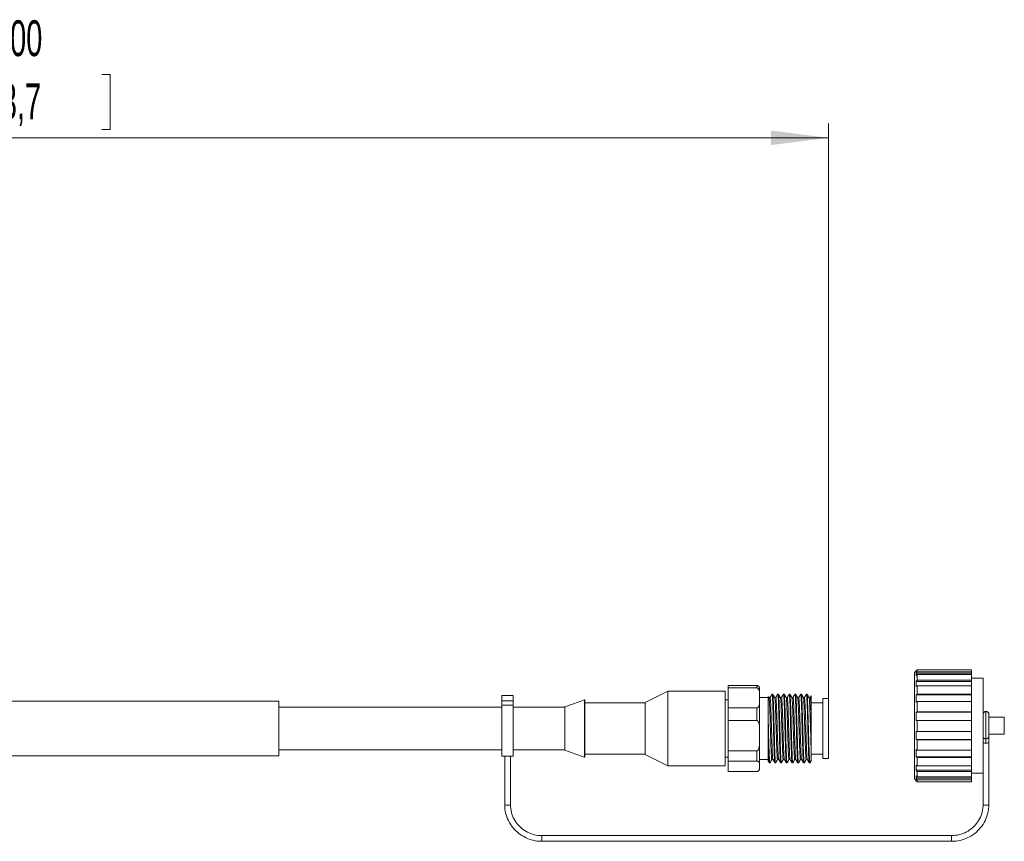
# Model space of a CAD drawing. Header units: millimetres. Extents: x 0 to 420, y 0 to 297.
# Tile 4 of 6: x 276 to 345, y 183 to 240. Entities that reach past the tile are written whole.
import ezdxf

# ---------------------------------------------------------------- set-up
doc = ezdxf.new("R2010")
doc.units = ezdxf.units.MM
doc.styles.add('SLDTEXTSTYLE1', font='TXT', dxfattribs={"width": 0.605})
doc.dimstyles.new('SLDDIMSTYLE3', dxfattribs={"dimtxt": 2.5, "dimasz": 4, "dimexe": 0, "dimexo": 0.0625, "dimtad": 1, "dimdec": 1, "dimlfac": 2.5, "dimrnd": 1e-09, "dimzin": 12, "dimdsep": 46, "dimtxsty": 'SLDTEXTSTYLE1', "dimsah": 1, "dimcen": 0.09, "dimadec": 0, "dimazin": 3, "dimtfac": 1, "dimtdec": 1, "dimtofl": 0, "dimtmove": 0, "dimatfit": 3, "dimfxl": 1, "dimfrac": 2, "dimtolj": 1, "dimtzin": 12, "dimarcsym": 0})

# ---------------------------------------------------------------- blocks, each defined once
blk = doc.blocks.new('_D_3')
at = {"color": 7, "linetype": 'Continuous', "lineweight": 0}
for p, q in [((271.978, 236.195), (271.405, 236.195)), ((271.405, 236.195), (271.405, 232.358)), ((282.004, 236.195), (282.577, 236.195)), ((282.577, 236.195), (282.577, 232.358)), ((236.905, 192.127), (236.905, 232.785)), ((271.405, 232.358), (271.978, 232.358)), ((282.577, 232.358), (282.004, 232.358)), ((332.72, 192.627), (332.72, 232.785)), ((236.905, 231.785), (332.72, 231.785))]:
    blk.add_line(p, q, dxfattribs=at)
for points in [[(236.905, 231.785), (240.905, 231.277), (240.905, 232.293)], [(332.72, 231.785), (328.72, 232.293), (328.72, 231.277)]]:
    blk.add_solid(points, dxfattribs=at)
at = {"color": 7, "linetype": 'Continuous', "lineweight": 0, "char_height": 2.5, "attachment_point": 1, "style": 'SLDTEXTSTYLE1'}
for s, insert in [('10000', (272.216, 239.991)), ('393,7', (272.694, 235.581))]:
    blk.add_mtext(s, dxfattribs=dict(at, insert=insert))

msp = doc.modelspace()

# ---------------------------------------------------------------- linework, layer by layer
at = {"color": 7, "linetype": 'Continuous', "lineweight": 15}
for p, q in [((338.84, 194.563), (338.72, 194.443)), ((338.92, 194.633), (338.84, 194.552)), ((338.84, 194.551), (338.92, 194.631)), ((338.84, 194.563), (338.84, 194.551)), ((342.72, 194.633), (338.92, 194.633)), ((338.92, 194.496), (338.92, 194.631)), ((338.92, 194.631), (342.72, 194.631)), ((342.72, 194.631), (342.72, 194.633)), ((342.72, 194.631), (342.72, 194.496)), ((338.72, 187.003), (338.72, 194.443)), ((338.92, 194.496), (338.84, 194.421)), ((338.84, 194.421), (338.84, 194.214)), ((338.84, 194.383), (342.72, 194.383)), ((338.84, 194.214), (338.92, 194.289)), ((338.92, 193.904), (338.84, 193.843)), ((342.72, 194.496), (338.92, 194.496)), ((338.92, 194.289), (338.92, 193.904)), ((338.92, 194.289), (342.72, 194.289)), ((342.72, 193.904), (338.92, 193.904)), ((342.72, 194.383), (342.72, 194.496)), ((342.72, 194.383), (342.72, 194.298)), ((342.72, 194.289), (342.72, 193.904)), ((343.52, 194.043), (342.72, 194.043)), ((342.72, 193.812), (342.72, 193.904)), ((343.52, 194.043), (343.52, 187.403)), ((327.72, 193.526), (325.72, 193.526)), ((325.72, 193.361), (325.72, 193.526)), ((325.72, 193.361), (327.72, 193.361)), ((325.72, 191.972), (325.72, 193.361)), ((327.72, 193.361), (327.72, 193.526)), ((338.84, 193.843), (338.84, 193.456)), ((338.84, 193.812), (342.72, 193.812)), ((338.84, 193.456), (338.92, 193.517)), ((338.92, 193.517), (338.92, 192.929)), ((338.92, 193.517), (342.72, 193.517)), ((342.72, 193.812), (342.72, 193.532)), ((342.72, 193.517), (342.72, 192.929)), ((309.92, 192.843), (309.92, 192.45)), ((310.72, 192.843), (309.92, 192.843)), ((310.72, 192.843), (310.72, 192.45)), ((315.72, 192.527), (315.68, 192.527)), ((315.68, 188.527), (315.68, 192.527)), ((315.72, 192.527), (315.72, 188.527)), ((325.52, 193.127), (321.52, 193.127)), ((321.52, 187.927), (321.52, 193.127)), ((325.52, 193.127), (325.52, 187.927)), ((325.72, 192.527), (325.52, 192.527)), ((327.92, 192.749), (327.92, 193.134)), ((328.52, 192.687), (327.92, 192.687)), ((328.575, 192.682), (328.534, 192.751)), ((328.647, 192.687), (328.57, 192.687)), ((328.831, 192.927), (328.786, 192.927)), ((329.047, 192.687), (328.972, 192.687)), ((329.231, 192.927), (329.186, 192.927)), ((329.447, 192.687), (329.372, 192.687)), ((329.631, 192.927), (329.586, 192.927)), ((329.847, 192.687), (329.772, 192.687)), ((330.031, 192.927), (329.986, 192.927)), ((330.247, 192.687), (330.172, 192.687)), ((330.431, 192.927), (330.386, 192.927)), ((330.647, 192.687), (330.572, 192.687)), ((330.831, 192.927), (330.786, 192.927)), ((331.047, 192.687), (330.972, 192.687)), ((331.231, 192.927), (331.186, 192.927)), ((331.447, 192.687), (331.372, 192.687)), ((332.72, 192.627), (332.32, 192.627)), ((332.32, 192.627), (332.32, 188.427)), ((332.72, 192.627), (332.72, 188.427)), ((338.92, 192.929), (338.84, 192.889)), ((338.84, 192.889), (338.84, 192.368)), ((338.84, 192.869), (342.72, 192.869)), ((342.72, 192.929), (338.92, 192.929)), ((342.72, 192.869), (342.72, 192.929)), ((342.72, 192.869), (342.72, 192.428)), ((294.36, 192.427), (266.36, 192.427)), ((294.36, 190.191), (294.36, 192.427)), ((309.92, 192.027), (294.36, 192.027)), ((310.72, 192.45), (309.92, 192.45)), ((309.92, 192.45), (309.92, 192.168)), ((309.92, 192.168), (310.72, 192.168)), ((309.92, 188.607), (309.92, 192.168)), ((310.72, 192.45), (310.72, 192.168)), ((310.72, 192.168), (310.72, 188.607)), ((314.32, 192.027), (310.72, 192.027)), ((314.32, 192.032), (314.32, 189.022)), ((319.92, 192.327), (315.72, 192.327)), ((319.92, 192.346), (319.92, 188.707)), ((327.72, 191.972), (325.72, 191.972)), ((325.72, 191.093), (325.72, 191.972)), ((327.72, 191.093), (327.72, 191.972)), ((332.32, 192.327), (331.52, 192.327)), ((338.84, 192.368), (338.92, 192.408)), ((338.92, 192.408), (338.92, 191.687)), ((338.92, 192.408), (342.72, 192.408)), ((342.72, 192.408), (342.72, 191.687)), ((331.52, 191.438), (331.52, 188.992)), ((338.92, 191.687), (338.84, 191.673)), ((338.84, 191.673), (338.84, 191.082)), ((338.84, 191.667), (342.72, 191.667)), ((342.72, 191.687), (338.92, 191.687)), ((342.72, 191.667), (342.72, 191.687)), ((342.72, 191.667), (342.72, 191.075)), ((345, 191.323), (343.92, 191.323)), ((345, 191.323), (345, 190.123)), ((325.72, 191.093), (327.72, 191.093)), ((325.72, 188.973), (325.72, 191.093)), ((328.52, 189.338), (328.52, 190.917)), ((338.84, 191.082), (338.92, 191.096)), ((338.92, 191.096), (338.92, 190.329)), ((338.92, 191.096), (342.72, 191.096)), ((342.72, 191.096), (342.72, 190.329)), ((294.36, 188.627), (294.36, 190.191)), ((338.92, 190.329), (338.84, 190.344)), ((338.84, 190.344), (338.84, 189.753)), ((342.72, 189.76), (338.84, 189.76)), ((338.84, 189.753), (338.92, 189.739)), ((342.72, 190.329), (338.92, 190.329)), ((338.92, 189.739), (338.92, 189.019)), ((338.92, 189.739), (342.72, 189.739)), ((342.72, 190.351), (342.72, 189.76)), ((342.72, 189.739), (342.72, 189.76)), ((342.72, 189.739), (342.72, 189.019)), ((343.92, 190.123), (345, 190.123)), ((338.92, 189.019), (338.84, 189.06)), ((338.84, 189.06), (338.84, 188.541)), ((342.72, 189.079), (342.72, 188.561)), ((343.92, 185.211), (343.92, 189.542)), ((266.36, 188.627), (294.36, 188.627)), ((294.36, 189.027), (309.92, 189.027)), ((309.92, 188.607), (310.72, 188.607)), ((310.12, 188.607), (310.12, 185.211)), ((310.52, 185.211), (310.52, 188.607)), ((310.72, 189.027), (314.32, 189.027)), ((315.68, 188.527), (315.72, 188.527)), ((315.72, 188.727), (319.92, 188.727)), ((325.52, 188.527), (325.72, 188.527)), ((327.72, 188.973), (325.72, 188.973)), ((325.72, 188.258), (325.72, 188.973)), ((327.72, 188.258), (327.72, 188.973)), ((327.92, 188.367), (328.52, 188.367)), ((328.77, 188.367), (328.846, 188.367)), ((329.17, 188.367), (329.246, 188.367)), ((329.57, 188.367), (329.646, 188.367)), ((329.97, 188.367), (330.046, 188.367)), ((330.37, 188.367), (330.446, 188.367)), ((330.77, 188.367), (330.846, 188.367)), ((331.17, 188.367), (331.246, 188.367)), ((331.52, 188.727), (332.32, 188.727)), ((332.32, 188.427), (332.72, 188.427)), ((342.72, 188.561), (338.84, 188.561)), ((338.84, 188.541), (338.92, 188.5)), ((342.72, 189.019), (338.92, 189.019)), ((338.92, 188.5), (338.92, 187.915)), ((338.92, 188.5), (342.72, 188.5)), ((342.72, 188.5), (342.72, 188.561)), ((342.72, 188.5), (342.72, 187.915)), ((321.52, 187.927), (325.52, 187.927)), ((327.72, 188.258), (325.72, 188.258)), ((325.72, 187.527), (325.72, 188.258)), ((327.92, 187.727), (327.92, 187.956)), ((328.586, 188.127), (328.631, 188.127)), ((328.986, 188.127), (329.031, 188.127)), ((329.386, 188.127), (329.431, 188.127)), ((329.786, 188.127), (329.831, 188.127)), ((330.186, 188.127), (330.231, 188.127)), ((330.586, 188.127), (330.631, 188.127)), ((330.986, 188.127), (331.031, 188.127)), ((331.386, 188.127), (331.431, 188.127)), ((338.92, 187.915), (338.84, 187.976)), ((338.84, 187.976), (338.84, 187.592)), ((342.72, 187.915), (338.92, 187.915)), ((342.72, 187.93), (342.72, 187.622)), ((327.72, 187.527), (325.72, 187.527)), ((338.72, 187.003), (338.84, 186.883)), ((342.72, 187.622), (338.84, 187.622)), ((338.84, 187.592), (338.92, 187.53)), ((338.92, 187.149), (338.84, 187.224)), ((338.84, 187.224), (338.84, 187.021)), ((342.72, 187.058), (338.84, 187.058)), ((338.84, 187.021), (338.92, 186.945)), ((338.92, 187.53), (338.92, 187.149)), ((338.92, 187.53), (342.72, 187.53)), ((342.72, 187.149), (338.92, 187.149)), ((342.72, 187.53), (342.72, 187.622)), ((342.72, 187.53), (342.72, 187.149)), ((342.72, 187.403), (343.52, 187.403)), ((342.72, 187.158), (342.72, 187.058)), ((342.72, 186.945), (342.72, 187.058)), ((343.52, 187.403), (343.52, 185.211)), ((338.92, 186.814), (338.84, 186.894)), ((338.84, 186.894), (338.84, 186.883)), ((338.92, 186.945), (338.92, 186.814)), ((338.92, 186.945), (342.72, 186.945)), ((342.72, 186.814), (338.92, 186.814)), ((342.72, 186.945), (342.72, 186.814)), ((341.32, 183.049), (312.72, 183.049)), ((312.72, 182.649), (341.32, 182.649))]:
    msp.add_line(p, q, dxfattribs=at)
at = {"color": 8, "linetype": 'Continuous', "lineweight": 15}
for p, q in [((343.72, 189.507), (343.72, 189.806)), ((312.72, 182.649), (312.72, 183.049)), ((341.32, 183.049), (341.32, 182.814)), ((341.32, 182.814), (341.32, 182.649))]:
    msp.add_line(p, q, dxfattribs=at)
at = {"color": 7, "linetype": 'Continuous', "lineweight": 15, "flags": 128}
for points in [[(315.68, 192.527), (314.918, 192.249), (314.32, 192.032)], [(321.52, 193.127), (320.624, 192.69), (319.92, 192.346)], [(331.234, 192.9), (331.25, 192.824), (331.271, 192.464), (331.293, 191.886), (331.314, 191.154), (331.336, 190.352), (331.357, 189.569), (331.378, 188.895), (331.4, 188.404), (331.421, 188.153), (331.444, 188.169), (331.444, 188.169)], [(314.32, 189.022), (315.082, 188.744), (315.68, 188.527)], [(319.92, 188.707), (320.816, 188.27), (321.52, 187.927)]]:
    msp.add_lwpolyline(points, dxfattribs=at)
at = {"color": 8, "linetype": 'Continuous', "lineweight": 15, "flags": 128}
msp.add_lwpolyline([(343.72, 189.507), (343.797, 189.51), (343.861, 189.517), (343.905, 189.529), (343.92, 189.542), (343.92, 189.542)], dxfattribs=at)
at = {"color": 7, "linetype": 'Continuous', "lineweight": 15}
for centre, start, end in [((327.72, 193.327), 0, 62.30335), ((327.72, 187.727), 297.68607, 0)]:
    msp.add_arc(centre, 0.2, start, end, dxfattribs=at)
at = {"color": 8, "linetype": 'Continuous', "lineweight": 15}
for centre, radius, start, end in [((343.664, 189.773), 0.272, 238.02978, 281.86432), ((310.32, 185.653), 0.485, 245.65761, 294.34239), ((343.72, 185.653), 0.485, 245.65889, 294.34111)]:
    msp.add_arc(centre, radius, start, end, dxfattribs=at)
at = {"color": 7, "linetype": 'Continuous', "lineweight": 15}
for points, knots in [([(327.72, 193.526), (327.729, 193.526), (327.749, 193.525), (327.781, 193.517), (327.804, 193.51), (327.812, 193.504), (327.813, 193.503)], [0, 0, 0, 0, 0.225265, 0.502574, 0.956362, 1, 1, 1, 1]), ([(327.92, 192.666), (327.92, 192.752), (327.921, 192.887), (327.912, 193.055), (327.894, 193.159), (327.868, 193.24), (327.836, 193.296), (327.797, 193.335), (327.768, 193.352), (327.74, 193.36), (327.725, 193.361), (327.72, 193.361)], [0, 0, 0, 0, 0.34954, 0.546591, 0.681709, 0.776319, 0.882142, 0.922106, 0.962381, 0.98622, 1, 1, 1, 1]), ([(327.92, 193.16), (327.92, 193.236), (327.92, 193.337), (327.92, 193.312), (327.92, 193.306)], [0, 0, 0, 0, 0.75718, 1, 1, 1, 1]), ([(327.72, 191.972), (327.729, 191.973), (327.749, 191.974), (327.782, 191.988), (327.825, 192.021), (327.91, 192.157), (327.919, 192.382), (327.92, 192.578), (327.92, 192.666)], [0, 0, 0, 0, 0.023471, 0.052364, 0.099645, 0.198999, 0.63891, 1, 1, 1, 1]), ([(327.92, 192.666), (327.92, 192.495), (327.92, 192.151), (327.92, 191.486), (327.92, 190.765), (327.92, 190.277), (327.92, 190.033)], [0, 0, 0, 0, 0.25, 0.5, 0.75, 1, 1, 1, 1]), ([(328.52, 192.743), (328.52, 192.752), (328.52, 192.776), (328.52, 192.535), (328.52, 192.075), (328.52, 191.49), (328.52, 191.076), (328.52, 190.917)], [0, 0, 0, 0, 0.119458, 0.354216, 0.595047, 0.844576, 1, 1, 1, 1]), ([(328.77, 188.397), (328.766, 188.392), (328.754, 188.375), (328.738, 188.613), (328.715, 189.067), (328.697, 189.62), (328.68, 190.231), (328.658, 190.878), (328.639, 191.576), (328.616, 192.162), (328.595, 192.542), (328.58, 192.712), (328.571, 192.674), (328.57, 192.669)], [0, 0, 0, 0, 0.054963, 0.162394, 0.269806, 0.377224, 0.443717, 0.551139, 0.658561, 0.765972, 0.873389, 0.9808, 1, 1, 1, 1]), ([(328.785, 192.926), (328.761, 192.884), (328.713, 192.802), (328.665, 192.719), (328.641, 192.678)], [0, 0, 0, 0, 0.500033, 1, 1, 1, 1]), ([(328.844, 188.398), (328.842, 188.395), (328.833, 188.385), (328.814, 188.616), (328.794, 189.066), (328.776, 189.62), (328.755, 190.231), (328.739, 190.878), (328.715, 191.576), (328.695, 192.162), (328.673, 192.542), (328.657, 192.711), (328.649, 192.674), (328.647, 192.669)], [0, 0, 0, 0, 0.035677, 0.145276, 0.254891, 0.36449, 0.432384, 0.541971, 0.651558, 0.76117, 0.87077, 0.980373, 1, 1, 1, 1]), ([(328.983, 188.156), (328.978, 188.172), (328.966, 188.21), (328.943, 188.581), (328.926, 189.172), (328.9, 189.925), (328.882, 190.743), (328.859, 191.537), (328.837, 192.221), (328.818, 192.697), (328.798, 192.931), (328.789, 192.902), (328.786, 192.894)], [0, 0, 0, 0, 0.081512, 0.190962, 0.300426, 0.40988, 0.519351, 0.628798, 0.738252, 0.847707, 0.957158, 1, 1, 1, 1]), ([(328.975, 192.681), (328.951, 192.722), (328.903, 192.805), (328.856, 192.887), (328.832, 192.929)], [0, 0, 0, 0, 0.499987, 1, 1, 1, 1]), ([(328.834, 192.898), (328.84, 192.885), (328.853, 192.855), (328.869, 192.496), (328.895, 191.914), (328.912, 191.166), (328.937, 190.349), (328.957, 189.552), (328.978, 188.861), (329.001, 188.371), (329.017, 188.121), (329.03, 188.151), (329.034, 188.162)], [0, 0, 0, 0, 0.079463, 0.187009, 0.294551, 0.402111, 0.509656, 0.617215, 0.724754, 0.832298, 0.939846, 1, 1, 1, 1]), ([(329.17, 188.397), (329.166, 188.392), (329.154, 188.375), (329.138, 188.613), (329.115, 189.067), (329.097, 189.62), (329.08, 190.231), (329.058, 190.878), (329.039, 191.576), (329.016, 192.163), (328.995, 192.538), (328.981, 192.709), (328.974, 192.681), (328.973, 192.68)], [0, 0, 0, 0, 0.055832, 0.164962, 0.274072, 0.383188, 0.450733, 0.559853, 0.668974, 0.778083, 0.887199, 0.996308, 1, 1, 1, 1]), ([(329.185, 192.926), (329.161, 192.885), (329.113, 192.802), (329.065, 192.719), (329.041, 192.678)], [0, 0, 0, 0, 0.500024, 1, 1, 1, 1]), ([(329.244, 188.398), (329.242, 188.395), (329.233, 188.384), (329.214, 188.616), (329.194, 189.067), (329.176, 189.62), (329.155, 190.231), (329.139, 190.878), (329.115, 191.576), (329.095, 192.162), (329.073, 192.542), (329.057, 192.711), (329.049, 192.674), (329.047, 192.669)], [0, 0, 0, 0, 0.036537, 0.146038, 0.255555, 0.365056, 0.43289, 0.542379, 0.651868, 0.761383, 0.870885, 0.980391, 1, 1, 1, 1]), ([(329.383, 188.162), (329.381, 188.159), (329.372, 188.149), (329.352, 188.413), (329.333, 188.92), (329.31, 189.626), (329.288, 190.429), (329.269, 191.243), (329.244, 191.979), (329.227, 192.542), (329.203, 192.882), (329.191, 192.896), (329.186, 192.903)], [0, 0, 0, 0, 0.040837, 0.150152, 0.259482, 0.368797, 0.478118, 0.587435, 0.696748, 0.806079, 0.915397, 1, 1, 1, 1]), ([(329.375, 192.681), (329.351, 192.723), (329.303, 192.805), (329.255, 192.888), (329.231, 192.929)], [0, 0, 0, 0, 0.49998, 1, 1, 1, 1]), ([(329.234, 192.9), (329.239, 192.887), (329.253, 192.857), (329.269, 192.496), (329.295, 191.914), (329.312, 191.166), (329.337, 190.349), (329.357, 189.552), (329.378, 188.861), (329.401, 188.372), (329.417, 188.122), (329.429, 188.151), (329.434, 188.162)], [0, 0, 0, 0, 0.081492, 0.189002, 0.296507, 0.40403, 0.511539, 0.619061, 0.726563, 0.834071, 0.941582, 1, 1, 1, 1]), ([(329.57, 188.397), (329.566, 188.392), (329.554, 188.375), (329.538, 188.613), (329.515, 189.067), (329.497, 189.62), (329.48, 190.231), (329.458, 190.878), (329.439, 191.576), (329.416, 192.163), (329.395, 192.539), (329.381, 192.709), (329.373, 192.68), (329.373, 192.678)], [0, 0, 0, 0, 0.055718, 0.164623, 0.273509, 0.382401, 0.449807, 0.558703, 0.667599, 0.776485, 0.885376, 0.994261, 1, 1, 1, 1]), ([(329.585, 192.927), (329.561, 192.885), (329.513, 192.803), (329.466, 192.72), (329.442, 192.679)], [0, 0, 0, 0, 0.500031, 1, 1, 1, 1]), ([(329.644, 188.398), (329.642, 188.395), (329.633, 188.384), (329.614, 188.616), (329.594, 189.067), (329.576, 189.62), (329.555, 190.231), (329.539, 190.878), (329.515, 191.576), (329.495, 192.162), (329.473, 192.542), (329.457, 192.711), (329.449, 192.674), (329.447, 192.669)], [0, 0, 0, 0, 0.037601, 0.146981, 0.256377, 0.365757, 0.433516, 0.542884, 0.652253, 0.761647, 0.871028, 0.980412, 1, 1, 1, 1]), ([(329.783, 188.13), (329.783, 188.13), (329.776, 188.099), (329.762, 188.285), (329.739, 188.694), (329.72, 189.343), (329.695, 190.116), (329.678, 190.938), (329.653, 191.712), (329.633, 192.359), (329.611, 192.773), (329.595, 192.957), (329.587, 192.915), (329.586, 192.909)], [0, 0, 0, 0, 0.000441, 0.109635, 0.218834, 0.328038, 0.437237, 0.546453, 0.655651, 0.764863, 0.874061, 0.983263, 1, 1, 1, 1]), ([(329.774, 192.682), (329.751, 192.723), (329.703, 192.806), (329.655, 192.888), (329.631, 192.93)], [0, 0, 0, 0, 0.499984, 1, 1, 1, 1]), ([(329.633, 192.901), (329.639, 192.888), (329.653, 192.858), (329.669, 192.496), (329.695, 191.914), (329.712, 191.166), (329.737, 190.349), (329.757, 189.552), (329.778, 188.861), (329.801, 188.372), (329.817, 188.122), (329.829, 188.151), (329.833, 188.162)], [0, 0, 0, 0, 0.082855, 0.190325, 0.297791, 0.405275, 0.512744, 0.620228, 0.727691, 0.835159, 0.942632, 1, 1, 1, 1]), ([(329.97, 188.397), (329.966, 188.392), (329.954, 188.375), (329.938, 188.613), (329.915, 189.067), (329.897, 189.62), (329.88, 190.231), (329.858, 190.878), (329.839, 191.576), (329.816, 192.163), (329.795, 192.539), (329.781, 192.71), (329.773, 192.679), (329.773, 192.677)], [0, 0, 0, 0, 0.055641, 0.164398, 0.273135, 0.381879, 0.449193, 0.55794, 0.666687, 0.775424, 0.884166, 0.992903, 1, 1, 1, 1]), ([(329.985, 192.927), (329.961, 192.886), (329.914, 192.803), (329.866, 192.72), (329.842, 192.679)], [0, 0, 0, 0, 0.500032, 1, 1, 1, 1]), ([(330.044, 188.398), (330.042, 188.395), (330.033, 188.383), (330.014, 188.616), (329.994, 189.067), (329.976, 189.62), (329.955, 190.231), (329.939, 190.878), (329.915, 191.576), (329.895, 192.162), (329.873, 192.542), (329.857, 192.711), (329.849, 192.674), (329.847, 192.669)], [0, 0, 0, 0, 0.038778, 0.148025, 0.257287, 0.366533, 0.434209, 0.543444, 0.652678, 0.761938, 0.871185, 0.980436, 1, 1, 1, 1]), ([(330.183, 188.145), (330.177, 188.17), (330.165, 188.223), (330.142, 188.626), (330.124, 189.236), (330.098, 189.998), (330.082, 190.705), (330.067, 191.269), (330.05, 191.797), (330.034, 192.35), (330.012, 192.769), (329.995, 192.955), (329.987, 192.913), (329.986, 192.907)], [0, 0, 0, 0, 0.094525, 0.203567, 0.312622, 0.421668, 0.530733, 0.594548, 0.6544, 0.763433, 0.872467, 0.981515, 1, 1, 1, 1]), ([(330.174, 192.682), (330.15, 192.723), (330.103, 192.806), (330.055, 192.888), (330.031, 192.93)], [0, 0, 0, 0, 0.499983, 1, 1, 1, 1]), ([(330.033, 192.902), (330.039, 192.889), (330.053, 192.859), (330.069, 192.496), (330.095, 191.913), (330.112, 191.166), (330.137, 190.349), (330.157, 189.552), (330.178, 188.861), (330.201, 188.372), (330.217, 188.122), (330.229, 188.151), (330.233, 188.162)], [0, 0, 0, 0, 0.083503, 0.190934, 0.29836, 0.405804, 0.513233, 0.620677, 0.7281, 0.835528, 0.94296, 1, 1, 1, 1]), ([(330.37, 188.397), (330.366, 188.392), (330.354, 188.375), (330.338, 188.613), (330.315, 189.067), (330.297, 189.62), (330.28, 190.231), (330.258, 190.878), (330.239, 191.576), (330.216, 192.163), (330.195, 192.539), (330.181, 192.71), (330.173, 192.679), (330.173, 192.677)], [0, 0, 0, 0, 0.055606, 0.164293, 0.27296, 0.381634, 0.448905, 0.557583, 0.666261, 0.774928, 0.883601, 0.992268, 1, 1, 1, 1]), ([(330.386, 192.928), (330.362, 192.886), (330.314, 192.804), (330.266, 192.721), (330.242, 192.68)], [0, 0, 0, 0, 0.500028, 1, 1, 1, 1]), ([(330.445, 188.398), (330.442, 188.394), (330.433, 188.383), (330.414, 188.616), (330.394, 189.067), (330.376, 189.62), (330.355, 190.231), (330.339, 190.878), (330.315, 191.576), (330.295, 192.162), (330.273, 192.542), (330.257, 192.711), (330.249, 192.674), (330.247, 192.669)], [0, 0, 0, 0, 0.039972, 0.149083, 0.258209, 0.36732, 0.434912, 0.544011, 0.653109, 0.762234, 0.871345, 0.980461, 1, 1, 1, 1]), ([(330.584, 188.163), (330.581, 188.16), (330.571, 188.153), (330.551, 188.431), (330.532, 188.949), (330.509, 189.661), (330.487, 190.472), (330.468, 191.298), (330.442, 192.035), (330.425, 192.583), (330.402, 192.895), (330.391, 192.896), (330.386, 192.897)], [0, 0, 0, 0, 0.049175, 0.158112, 0.267065, 0.376001, 0.484944, 0.596353, 0.707761, 0.81671, 0.925648, 1, 1, 1, 1]), ([(330.574, 192.682), (330.55, 192.723), (330.503, 192.806), (330.455, 192.888), (330.431, 192.93)], [0, 0, 0, 0, 0.499976, 1, 1, 1, 1]), ([(330.433, 192.902), (330.439, 192.889), (330.453, 192.859), (330.469, 192.496), (330.495, 191.913), (330.512, 191.166), (330.537, 190.349), (330.557, 189.552), (330.578, 188.861), (330.601, 188.372), (330.617, 188.122), (330.629, 188.151), (330.633, 188.162)], [0, 0, 0, 0, 0.083415, 0.190806, 0.298193, 0.405597, 0.512987, 0.620391, 0.727775, 0.835163, 0.942557, 1, 1, 1, 1]), ([(330.77, 188.397), (330.766, 188.392), (330.754, 188.375), (330.738, 188.613), (330.715, 189.067), (330.697, 189.62), (330.68, 190.231), (330.658, 190.878), (330.639, 191.576), (330.616, 192.163), (330.595, 192.539), (330.581, 192.71), (330.573, 192.679), (330.573, 192.677)], [0, 0, 0, 0, 0.055612, 0.164311, 0.27299, 0.381676, 0.448954, 0.557643, 0.666333, 0.775012, 0.883696, 0.992375, 1, 1, 1, 1]), ([(330.786, 192.928), (330.762, 192.887), (330.714, 192.804), (330.666, 192.721), (330.642, 192.68)], [0, 0, 0, 0, 0.500039, 1, 1, 1, 1]), ([(330.845, 188.398), (330.842, 188.394), (330.833, 188.382), (330.814, 188.615), (330.794, 189.067), (330.776, 189.62), (330.755, 190.231), (330.739, 190.878), (330.715, 191.576), (330.695, 192.162), (330.673, 192.542), (330.657, 192.711), (330.649, 192.674), (330.647, 192.669)], [0, 0, 0, 0, 0.041086, 0.15007, 0.25907, 0.368054, 0.435567, 0.54454, 0.653512, 0.76251, 0.871495, 0.980483, 1, 1, 1, 1]), ([(330.984, 188.139), (330.983, 188.136), (330.976, 188.104), (330.961, 188.297), (330.938, 188.72), (330.919, 189.375), (330.894, 190.153), (330.877, 190.975), (330.852, 191.744), (330.833, 192.384), (330.81, 192.786), (330.794, 192.961), (330.787, 192.918), (330.786, 192.913)], [0, 0, 0, 0, 0.0090082, 0.1178047, 0.2266073, 0.3354129, 0.4442138, 0.5530304, 0.6618315, 0.7706472, 0.8794475, 0.9882537, 1, 1, 1, 1]), ([(330.975, 192.682), (330.951, 192.723), (330.903, 192.806), (330.855, 192.888), (330.831, 192.93)], [0, 0, 0, 0, 0.499974, 1, 1, 1, 1]), ([(330.833, 192.901), (330.839, 192.888), (330.853, 192.858), (330.869, 192.496), (330.895, 191.914), (330.912, 191.166), (330.937, 190.349), (330.957, 189.552), (330.978, 188.861), (331.001, 188.372), (331.017, 188.121), (331.029, 188.151), (331.034, 188.162)], [0, 0, 0, 0, 0.082593, 0.189947, 0.297296, 0.404663, 0.512015, 0.619382, 0.726728, 0.83408, 0.941436, 1, 1, 1, 1]), ([(331.17, 188.392), (331.167, 188.385), (331.158, 188.352), (331.142, 188.543), (331.121, 188.949), (331.099, 189.519), (331.082, 190.178), (331.058, 190.878), (331.039, 191.576), (331.016, 192.163), (330.995, 192.539), (330.981, 192.709), (330.973, 192.679), (330.973, 192.678)], [0, 0, 0, 0, 0.031869, 0.140646, 0.249435, 0.358225, 0.449247, 0.558047, 0.666847, 0.775636, 0.884431, 0.99322, 1, 1, 1, 1]), ([(331.186, 192.928), (331.162, 192.887), (331.114, 192.804), (331.066, 192.722), (331.043, 192.68)], [0, 0, 0, 0, 0.500028, 1, 1, 1, 1]), ([(331.245, 188.388), (331.244, 188.384), (331.236, 188.36), (331.219, 188.556), (331.198, 188.966), (331.179, 189.535), (331.156, 190.186), (331.139, 190.878), (331.115, 191.576), (331.095, 192.162), (331.073, 192.542), (331.057, 192.711), (331.049, 192.674), (331.047, 192.669)], [0, 0, 0, 0, 0.021774, 0.130677, 0.239591, 0.3485, 0.435972, 0.544866, 0.65376, 0.76268, 0.871587, 0.980497, 1, 1, 1, 1]), ([(331.384, 188.156), (331.379, 188.166), (331.368, 188.188), (331.345, 188.533), (331.328, 189.105), (331.303, 189.847), (331.283, 190.663), (331.262, 191.463), (331.239, 192.161), (331.22, 192.661), (331.199, 192.92), (331.189, 192.899), (331.186, 192.892)], [0, 0, 0, 0, 0.076919, 0.185641, 0.29438, 0.403105, 0.511845, 0.620563, 0.729287, 0.838015, 0.946738, 1, 1, 1, 1]), ([(331.375, 192.681), (331.351, 192.723), (331.303, 192.805), (331.255, 192.888), (331.231, 192.929)], [0, 0, 0, 0, 0.499973, 1, 1, 1, 1]), ([(331.52, 188.992), (331.513, 189.18), (331.499, 189.521), (331.482, 190.185), (331.458, 190.878), (331.439, 191.576), (331.416, 192.163), (331.395, 192.538), (331.381, 192.709), (331.373, 192.68), (331.373, 192.679)], [0, 0, 0, 0, 0.1456802, 0.2646423, 0.4103171, 0.5559925, 0.7016532, 0.8473215, 0.9929821, 1, 1, 1, 1]), ([(331.518, 192.811), (331.517, 192.809), (331.492, 192.765), (331.467, 192.722), (331.443, 192.681)], [0, 0, 0, 0, 0.050313, 1, 1, 1, 1]), ([(331.52, 191.438), (331.513, 191.649), (331.498, 192.071), (331.478, 192.487), (331.459, 192.694), (331.45, 192.666), (331.447, 192.658)], [0, 0, 0, 0, 0.297312, 0.594625, 0.891914, 1, 1, 1, 1]), ([(331.52, 192.81), (331.52, 192.811), (331.52, 192.853), (331.52, 192.69), (331.52, 192.309), (331.52, 191.84), (331.52, 191.522), (331.52, 191.438)], [0, 0, 0, 0, 0.009842, 0.314897, 0.599532, 0.893333, 1, 1, 1, 1]), ([(343.72, 191.723), (343.701, 191.722), (343.659, 191.718), (343.607, 191.691), (343.567, 191.654), (343.542, 191.616), (343.524, 191.57), (343.521, 191.537), (343.52, 191.521)], [0, 0, 0, 0, 0.186102, 0.416011, 0.549039, 0.692589, 0.844159, 1, 1, 1, 1]), ([(343.92, 191.521), (343.919, 191.537), (343.916, 191.57), (343.898, 191.616), (343.873, 191.654), (343.833, 191.691), (343.781, 191.718), (343.739, 191.722), (343.72, 191.723)], [0, 0, 0, 0, 0.155843, 0.307413, 0.450963, 0.58399, 0.813898, 1, 1, 1, 1]), ([(343.92, 189.988), (343.92, 190.017), (343.92, 190.08), (343.92, 190.245), (343.92, 190.482), (343.92, 190.78), (343.92, 191.084), (343.92, 191.326), (343.92, 191.478), (343.92, 191.507), (343.92, 191.521)], [0, 0, 0, 0, 0.088763, 0.195983, 0.322068, 0.463508, 0.611969, 0.756397, 0.887356, 1, 1, 1, 1]), ([(327.92, 190.033), (327.92, 190.164), (327.921, 190.369), (327.912, 190.625), (327.894, 190.785), (327.868, 190.908), (327.836, 190.994), (327.797, 191.053), (327.768, 191.08), (327.74, 191.092), (327.725, 191.093), (327.72, 191.093)], [0, 0, 0, 0, 0.349537, 0.546589, 0.681707, 0.776318, 0.882138, 0.922106, 0.962381, 0.986215, 1, 1, 1, 1]), ([(328.52, 190.917), (328.528, 190.646), (328.544, 190.105), (328.562, 189.329), (328.586, 188.687), (328.606, 188.272), (328.623, 188.092), (328.632, 188.145), (328.634, 188.157)], [0, 0, 0, 0, 0.1894, 0.378802, 0.568166, 0.757553, 0.946919, 1, 1, 1, 1]), ([(327.72, 188.973), (327.729, 188.974), (327.749, 188.976), (327.782, 188.997), (327.825, 189.048), (327.91, 189.255), (327.919, 189.598), (327.92, 189.898), (327.92, 190.033)], [0, 0, 0, 0, 0.023471, 0.052365, 0.099646, 0.199001, 0.638915, 1, 1, 1, 1]), ([(327.92, 190.033), (327.92, 189.795), (327.92, 189.32), (327.92, 188.703), (327.92, 188.194), (327.92, 187.993), (327.92, 187.893)], [0, 0, 0, 0, 0.25, 0.5, 0.75, 1, 1, 1, 1]), ([(343.523, 189.991), (343.522, 189.983), (343.519, 189.954), (343.538, 189.906), (343.576, 189.855), (343.633, 189.819), (343.684, 189.805), (343.713, 189.805), (343.72, 189.804)], [0, 0, 0, 0, 0.081859, 0.294719, 0.507583, 0.720441, 0.933291, 1, 1, 1, 1]), ([(343.72, 189.804), (343.743, 189.806), (343.787, 189.81), (343.848, 189.842), (343.892, 189.889), (343.918, 189.94), (343.918, 189.975), (343.917, 189.988)], [0, 0, 0, 0, 0.214749, 0.429483, 0.644235, 0.858975, 1, 1, 1, 1]), ([(343.92, 189.542), (343.92, 189.59), (343.92, 189.688), (343.92, 189.833), (343.92, 189.961), (343.92, 190.021), (343.92, 190.051)], [0, 0, 0, 0, 0.244519, 0.5, 0.755481, 1, 1, 1, 1]), ([(328.583, 188.146), (328.582, 188.143), (328.575, 188.117), (328.558, 188.33), (328.538, 188.744), (328.526, 189.154), (328.52, 189.338)], [0, 0, 0, 0, 0.042168, 0.381535, 0.720931, 1, 1, 1, 1]), ([(328.52, 188.267), (328.52, 188.261), (328.52, 188.239), (328.52, 188.457), (328.52, 188.854), (328.52, 189.204), (328.52, 189.338)], [0, 0, 0, 0, 0.1157824, 0.4455325, 0.7871915, 1, 1, 1, 1]), ([(328.632, 188.125), (328.656, 188.166), (328.704, 188.249), (328.751, 188.331), (328.775, 188.373)], [0, 0, 0, 0, 0.500014, 1, 1, 1, 1]), ([(328.841, 188.375), (328.865, 188.334), (328.913, 188.251), (328.961, 188.168), (328.985, 188.127)], [0, 0, 0, 0, 0.499971, 1, 1, 1, 1]), ([(329.032, 188.124), (329.055, 188.165), (329.103, 188.248), (329.151, 188.331), (329.175, 188.372)], [0, 0, 0, 0, 0.5000189, 1, 1, 1, 1]), ([(329.242, 188.375), (329.265, 188.333), (329.313, 188.251), (329.361, 188.168), (329.385, 188.127)], [0, 0, 0, 0, 0.49997, 1, 1, 1, 1]), ([(329.431, 188.124), (329.455, 188.165), (329.503, 188.248), (329.551, 188.33), (329.575, 188.371)], [0, 0, 0, 0, 0.50001, 1, 1, 1, 1]), ([(329.642, 188.374), (329.666, 188.333), (329.714, 188.25), (329.761, 188.168), (329.785, 188.126)], [0, 0, 0, 0, 0.499974, 1, 1, 1, 1]), ([(329.831, 188.123), (329.855, 188.165), (329.903, 188.247), (329.95, 188.33), (329.974, 188.371)], [0, 0, 0, 0, 0.500011, 1, 1, 1, 1]), ([(330.042, 188.374), (330.066, 188.332), (330.114, 188.25), (330.162, 188.167), (330.185, 188.126)], [0, 0, 0, 0, 0.499967, 1, 1, 1, 1]), ([(330.231, 188.123), (330.255, 188.165), (330.303, 188.247), (330.35, 188.33), (330.374, 188.371)], [0, 0, 0, 0, 0.500018, 1, 1, 1, 1]), ([(330.442, 188.373), (330.466, 188.332), (330.514, 188.249), (330.562, 188.167), (330.586, 188.125)], [0, 0, 0, 0, 0.499962, 1, 1, 1, 1]), ([(330.631, 188.123), (330.655, 188.165), (330.703, 188.247), (330.751, 188.33), (330.774, 188.371)], [0, 0, 0, 0, 0.5000197, 1, 1, 1, 1]), ([(330.842, 188.373), (330.866, 188.332), (330.914, 188.249), (330.962, 188.166), (330.986, 188.125)], [0, 0, 0, 0, 0.499961, 1, 1, 1, 1]), ([(331.031, 188.124), (331.055, 188.165), (331.103, 188.248), (331.151, 188.33), (331.175, 188.372)], [0, 0, 0, 0, 0.500027, 1, 1, 1, 1]), ([(331.243, 188.373), (331.267, 188.331), (331.314, 188.249), (331.362, 188.166), (331.386, 188.125)], [0, 0, 0, 0, 0.4999673, 1, 1, 1, 1]), ([(331.52, 188.992), (331.52, 188.834), (331.52, 188.518), (331.52, 188.293), (331.52, 188.305), (331.52, 188.31)], [0, 0, 0, 0, 0.3917253, 0.7828379, 1, 1, 1, 1]), ([(327.92, 187.893), (327.92, 187.938), (327.921, 188.009), (327.912, 188.097), (327.894, 188.152), (327.868, 188.195), (327.836, 188.224), (327.797, 188.244), (327.768, 188.254), (327.74, 188.258), (327.725, 188.258), (327.72, 188.258)], [0, 0, 0, 0, 0.349535, 0.546587, 0.681706, 0.776317, 0.882138, 0.922105, 0.962376, 0.986215, 1, 1, 1, 1]), ([(327.72, 187.527), (327.729, 187.528), (327.749, 187.528), (327.782, 187.536), (327.825, 187.553), (327.91, 187.625), (327.919, 187.743), (327.92, 187.846), (327.92, 187.893)], [0, 0, 0, 0, 0.023471, 0.052365, 0.099647, 0.199002, 0.638918, 1, 1, 1, 1]), ([(328.508, 188.26), (328.51, 188.257), (328.535, 188.213), (328.561, 188.169), (328.585, 188.127)], [0, 0, 0, 0, 0.066958, 1, 1, 1, 1]), ([(331.432, 188.124), (331.456, 188.165), (331.49, 188.225), (331.524, 188.284), (331.534, 188.301)], [0, 0, 0, 0, 0.699275, 1, 1, 1, 1]), ([(310.12, 185.211), (310.124, 185.109), (310.134, 184.818), (310.251, 184.348), (310.501, 183.836), (310.861, 183.39), (311.311, 183.033), (311.829, 182.783), (312.311, 182.664), (312.611, 182.653), (312.72, 182.649)], [0, 0, 0, 0, 0.076458, 0.216762, 0.357259, 0.497779, 0.638342, 0.778959, 0.919634, 1, 1, 1, 1]), ([(312.72, 183.049), (312.632, 183.052), (312.369, 183.061), (311.938, 183.169), (311.467, 183.409), (311.066, 183.753), (310.763, 184.181), (310.56, 184.676), (310.533, 185.03), (310.52, 185.211)], [0, 0, 0, 0, 0.076495, 0.228895, 0.381562, 0.534263, 0.687032, 0.839892, 1, 1, 1, 1]), ([(343.52, 185.211), (343.517, 185.125), (343.507, 184.866), (343.398, 184.443), (343.154, 183.979), (342.802, 183.585), (342.366, 183.287), (341.863, 183.087), (341.503, 183.062), (341.32, 183.049)], [0, 0, 0, 0, 0.076398, 0.229172, 0.382211, 0.535198, 0.688104, 0.840922, 1, 1, 1, 1]), ([(341.32, 182.649), (341.424, 182.652), (341.718, 182.663), (342.196, 182.777), (342.716, 183.024), (343.168, 183.379), (343.531, 183.823), (343.785, 184.335), (343.905, 184.809), (343.916, 185.104), (343.92, 185.211)], [0, 0, 0, 0, 0.07636, 0.216915, 0.357673, 0.498409, 0.639104, 0.779744, 0.920326, 1, 1, 1, 1])]:
    msp.add_open_spline(points, degree=3, knots=knots, dxfattribs=at)
at = {"color": 8, "linetype": 'Continuous', "lineweight": 15}
msp.add_open_spline([(343.72, 191.716), (343.72, 191.718), (343.72, 191.727), (343.72, 191.667), (343.72, 191.518), (343.72, 191.247), (343.72, 190.888), (343.72, 190.503), (343.72, 190.175), (343.72, 189.936), (343.72, 189.846), (343.72, 189.804)], degree=3, knots=[0, 0, 0, 0, 0.028588, 0.126309, 0.241821, 0.373222, 0.514294, 0.655366, 0.786766, 0.902278, 1, 1, 1, 1], dxfattribs=at)

# ---------------------------------------------------------------- dimensions: what is measured, and where the dimension line sits
at = {"color": 7, "linetype": 'Continuous', "lineweight": 0}
dim = msp.add_linear_dim(base=(332.72, 231.785), p1=(236.905, 192.127), p2=(332.72, 192.627), dimstyle='SLDDIMSTYLE3', dxfattribs=at)
dim.commit()
dim.dimension.update_dxf_attribs({"geometry": '_D_3', "text_midpoint": (276.991, 231.785), "dimtype": 160})

doc.saveas('drawing.dxf')
